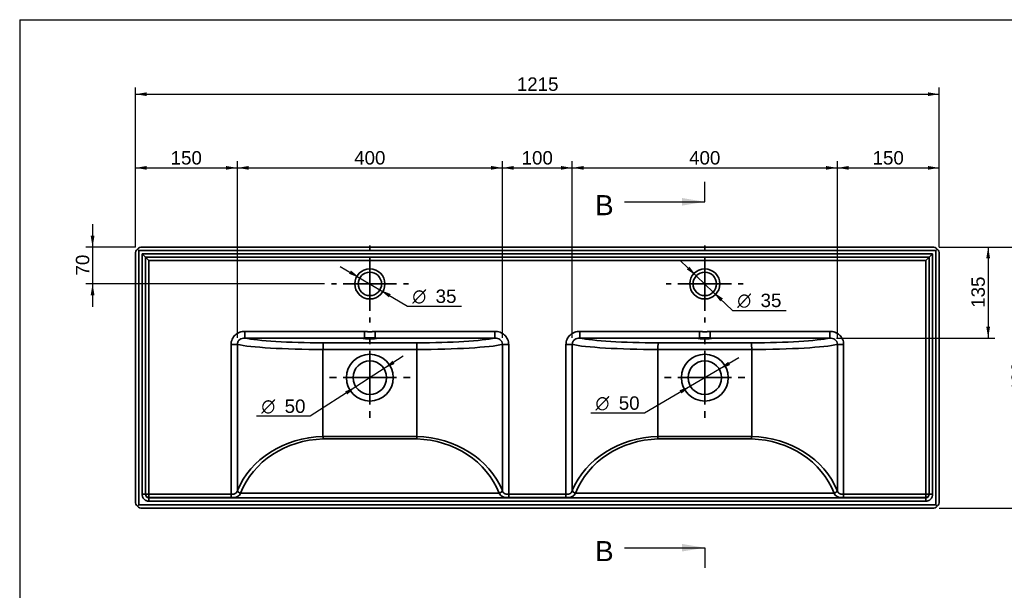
# Paper-space layout 'Foglio1' of a CAD drawing. Header units: millimetres. Extents: x 109 to 2890, y 73 to 2028.
# Tile 3 of 5: x 109 to 1578, y 1176 to 2028. Entities that reach past the tile are written whole.
import ezdxf
from ezdxf.enums import TextEntityAlignment as Align
from ezdxf.lldxf.tags import DXFTag

# ---------------------------------------------------------------- set-up
doc = ezdxf.new("R2010")
doc.units = ezdxf.units.MM
doc.layers.add('1', color=7, linetype='Continuous')
doc.layers.add('Default', color=7, linetype='Continuous')
for name, color, linetype, lineweight in [('assi', 1, 'DASHDOT', 35), ('tangente', 2, 'Continuous', 35), ('visibile', 7, 'Continuous', 35)]:
    doc.layers.add(name, color=color, linetype=linetype, lineweight=lineweight)
doc.styles.add('SEACAD_Arial', font='ARIAL.TTF')
doc.styles.add('SEACAD_Solid_Edge_ANSI1_Symbols', font='semeca1.ttf')
tags = doc.linetypes.add('CENTER2', pattern=[28.575, 19.05, -3.175, 3.175, -3.175]).pattern_tags.tags
tags[10:11] = [DXFTag(74, 4), DXFTag(75, 0), DXFTag(340, '0'), DXFTag(46, 0.0), DXFTag(50, 0.0), DXFTag(44, 0.0), DXFTag(45, 0.0)]
tags[8:9] = [DXFTag(74, 4), DXFTag(75, 0), DXFTag(340, '0'), DXFTag(46, 0.0), DXFTag(50, 0.0), DXFTag(44, 0.0), DXFTag(45, 0.0)]
tags[6:7] = [DXFTag(74, 4), DXFTag(75, 0), DXFTag(340, '0'), DXFTag(46, 0.0), DXFTag(50, 0.0), DXFTag(44, 0.0), DXFTag(45, 0.0)]
tags[4:5] = [DXFTag(74, 4), DXFTag(75, 0), DXFTag(340, '0'), DXFTag(46, 0.0), DXFTag(50, 0.0), DXFTag(44, 0.0), DXFTag(45, 0.0)]
tags = doc.linetypes.add('DASHDOT', pattern=[25.4, 12.7, -6.35, 0, -6.35]).pattern_tags.tags
tags[10:11] = [DXFTag(74, 4), DXFTag(75, 0), DXFTag(340, '0'), DXFTag(46, 0.0), DXFTag(50, 0.0), DXFTag(44, 0.0), DXFTag(45, 0.0)]
tags[8:9] = [DXFTag(74, 4), DXFTag(75, 0), DXFTag(340, '0'), DXFTag(46, 0.0), DXFTag(50, 0.0), DXFTag(44, 0.0), DXFTag(45, 0.0)]
tags[6:7] = [DXFTag(74, 4), DXFTag(75, 0), DXFTag(340, '0'), DXFTag(46, 0.0), DXFTag(50, 0.0), DXFTag(44, 0.0), DXFTag(45, 0.0)]
tags[4:5] = [DXFTag(74, 4), DXFTag(75, 0), DXFTag(340, '0'), DXFTag(46, 0.0), DXFTag(50, 0.0), DXFTag(44, 0.0), DXFTag(45, 0.0)]
doc.dimstyles.new('ISO_PALLINATURA', dxfattribs={"dimtxt": 20, "dimasz": 17, "dimexe": 10, "dimexo": 10, "dimgap": 10, "dimtad": 1, "dimtxsty": 'SEACAD_Arial', "dimblk1": '_SE_FILLED', "dimblk2": '_SE_FILLED', "dimsah": 1, "dimcen": 10, "dimadec": 0, "dimazin": 0, "dimtfac": 1, "dimtmove": 0, "dimatfit": 3, "dimfxl": 1, "dimtolj": 1, "dimarcsym": 0})

# ---------------------------------------------------------------- blocks, each defined once
blk = doc.blocks.new('SE')
at = {"layer": 'tangente'}
for p, q in [((1476.3, 1683.9), (286.3, 1683.9)), ((286.3, 1683.9), (286.3, 1303.9)), ((291.3, 1319.7), (291.3, 1678.9)), ((291.3, 1678.9), (1471.3, 1678.9)), ((1471.3, 1678.9), (1471.3, 1319.7)), ((1476.3, 1303.9), (1476.3, 1683.9)), ((1461.3, 1668.9), (301.3, 1668.9)), ((301.3, 1668.9), (301.3, 1319.7)), ((1461.3, 1319.7), (1461.3, 1668.9)), ((444.8, 1563), (623.2, 1563)), ((444.8, 1553.1), (444.8, 1563)), ((623.2, 1553.1), (623.2, 1563)), ((639.4, 1563), (817.9, 1563)), ((639.4, 1563), (639.4, 1553.1)), ((817.9, 1563), (817.9, 1553.1)), ((944.8, 1563), (1123.2, 1563)), ((944.8, 1553.1), (944.8, 1563)), ((1123.2, 1553.1), (1123.2, 1563)), ((1139.4, 1563), (1317.9, 1563)), ((1139.4, 1553.1), (1139.4, 1563)), ((1317.9, 1563), (1317.9, 1553.1)), ((424.1, 1543.5), (433.5, 1543.5)), ((424.1, 1319.7), (424.1, 1543.5)), ((433.5, 1543.5), (433.5, 1325.1)), ((623.2, 1553.1), (444.8, 1553.1)), ((561.5, 1545.9), (701.2, 1545.9)), ((817.9, 1553.1), (639.4, 1553.1)), ((829.2, 1543.5), (838.6, 1543.5)), ((829.2, 1325.1), (829.2, 1543.5)), ((838.6, 1543.5), (838.6, 1319.7)), ((924.1, 1543.5), (933.5, 1543.5)), ((924.1, 1319.7), (924.1, 1543.5)), ((933.5, 1543.5), (933.5, 1325.1)), ((1123.2, 1553.1), (944.8, 1553.1)), ((1061.5, 1545.9), (1201.2, 1545.9)), ((1317.9, 1553.1), (1139.4, 1553.1)), ((1329.2, 1543.5), (1338.6, 1543.5)), ((1329.2, 1325.1), (1329.2, 1543.5)), ((1338.6, 1543.5), (1338.6, 1319.7)), ((701.3, 1536), (561.3, 1536)), ((1201.3, 1536), (1061.3, 1536)), ((561.3, 1406.1), (701.3, 1406.1)), ((701.3, 1402.4), (561.4, 1402.4)), ((1061.3, 1406.1), (1201.3, 1406.1)), ((1201.3, 1402.4), (1061.4, 1402.4)), ((433.5, 1325.1), (433.6, 1325.3)), ((829.1, 1325.3), (829.2, 1325.1)), ((933.5, 1325.1), (933.6, 1325.3)), ((1329.1, 1325.3), (1329.2, 1325.1)), ((296.3, 1319.7), (291.3, 1319.7)), ((296.3, 1319.7), (301.3, 1319.7)), ((301.3, 1319.7), (424.1, 1319.7)), ((301.3, 1314.9), (301.3, 1319.7)), ((424.1, 1314.9), (301.3, 1314.9)), ((301.3, 1314.9), (301.3, 1314.4)), ((301.3, 1314.4), (1461.3, 1314.4)), ((301.3, 1314.4), (301.3, 1309.5)), ((1461.3, 1309.5), (301.3, 1309.5)), ((424.1, 1314.9), (424.1, 1319.7)), ((438.3, 1321.5), (438.2, 1321.3)), ((438.3, 1321.5), (824.4, 1321.5)), ((824.5, 1321.3), (824.4, 1321.5)), ((838.6, 1319.7), (924.1, 1319.7)), ((838.6, 1314.9), (838.6, 1319.7)), ((924.1, 1314.9), (838.6, 1314.9)), ((924.1, 1314.9), (924.1, 1319.7)), ((938.3, 1321.5), (938.2, 1321.3)), ((938.3, 1321.5), (1324.4, 1321.5)), ((1324.5, 1321.3), (1324.4, 1321.5)), ((1338.6, 1319.7), (1461.3, 1319.7)), ((1338.6, 1314.9), (1338.6, 1319.7)), ((1461.3, 1314.9), (1338.6, 1314.9)), ((1461.3, 1319.7), (1466.3, 1319.7)), ((1461.3, 1314.9), (1461.3, 1319.7)), ((1461.3, 1314.4), (1461.3, 1314.9)), ((1461.3, 1314.4), (1461.3, 1309.5)), ((1471.3, 1319.7), (1466.3, 1319.7)), ((286.3, 1303.9), (1476.3, 1303.9))]:
    blk.add_line(p, q, dxfattribs=at)
for centre, radius in [((631.3, 1633.9), 22.5), ((1131.3, 1633.9), 22.5), ((631.3, 1493.9), 35), ((1131.3, 1493.9), 35)]:
    blk.add_circle(centre, radius, dxfattribs=at)
for centre, radius, start, end in [((301.5, 1319.5), 5.14, 177.7247, 268.5157), ((1461.2, 1319.5), 5.13, 271.3595, 2.4001)]:
    blk.add_arc(centre, radius, start, end, dxfattribs=at)
for centre, major_axis, ratio, start_param, end_param in [((565.5, 1547.3), (-140, 0), 0.081239, 0.339395, 1.540915), ((565.5, 1557.3), (-130, 0), 0.087489, 0.379791, 1.539787), ((697.2, 1557.3), (130, 0), 0.087489, 4.743398, 5.903395), ((697.2, 1547.3), (140, 0), 0.081239, 4.74227, 5.94379), ((1065.5, 1547.3), (-140, 0), 0.081239, 0.339395, 1.540915), ((1065.5, 1557.3), (-130, 0), 0.087489, 0.379791, 1.539787), ((1197.2, 1557.3), (130, 0), 0.087489, 4.743398, 5.903395), ((1197.2, 1547.3), (140, 0), 0.081239, 4.74227, 5.94379), ((565.5, 1284.6), (-140, 0), 0.868247, 4.74227, 5.942152), ((565.5, 1280.9), (-135, 0), 0.900404, 4.742818, 5.942152), ((697.2, 1284.6), (140, 0), 0.868247, 0.341034, 1.540915), ((697.2, 1280.9), (135, 0), 0.900404, 0.341034, 1.540367), ((1065.5, 1284.6), (-140, 0), 0.868247, 4.74227, 5.942152), ((1065.5, 1280.9), (-135, 0), 0.900404, 4.742818, 5.942152), ((1197.2, 1284.6), (140, 0), 0.868247, 0.341034, 1.540915), ((1197.2, 1280.9), (135, 0), 0.900404, 0.341034, 1.540367), ((438.2, 1325.1), (4.64, -1.86), 0.72553, 3.646534, 4.995529), ((438.3, 1325.3), (4.65, -1.83), 0.718573, 3.643304, 4.988391), ((824.4, 1325.3), (-4.65, -1.83), 0.718573, 1.294795, 2.639881), ((824.5, 1325.1), (-4.64, -1.86), 0.72553, 1.287656, 2.636651), ((938.2, 1325.1), (4.64, -1.86), 0.72553, 3.646534, 4.995529), ((938.3, 1325.3), (4.65, -1.83), 0.718573, 3.643304, 4.988391), ((1324.4, 1325.3), (-4.65, -1.83), 0.718573, 1.294795, 2.639881), ((1324.5, 1325.1), (-4.64, -1.86), 0.72553, 1.287656, 2.636651), ((301.3, 1319.7), (5, 0), 0.965463, 3.141593, 4.712389), ((1461.3, 1319.7), (-5, 0), 0.965463, 1.570796, 3.141593)]:
    blk.add_ellipse(centre, major_axis=major_axis, ratio=ratio, start_param=start_param, end_param=end_param, dxfattribs=at)
for points, knots in [([(444.8, 1563), (443.5, 1563), (442.1, 1562.9), (439.5, 1562.5), (438.3, 1562.1), (434.6, 1560.7), (432.2, 1559.4), (429.3, 1556.7), (428.5, 1555.7), (426.9, 1553.6), (426.2, 1552.4), (425.2, 1550), (424.8, 1548.8), (424.2, 1546.2), (424.1, 1544.9), (424.1, 1543.5)], [0, 0, 0, 0, 0.125, 0.125, 0.25, 0.25, 0.5, 0.5, 0.625, 0.625, 0.75, 0.75, 0.875, 0.875, 1, 1, 1, 1]), ([(623.2, 1563), (623.9, 1563), (624.6, 1563), (626, 1562.8), (626.6, 1562.7), (628, 1562.5), (628.6, 1562.4), (630, 1562.2), (630.6, 1562.1), (632, 1562.1), (632.7, 1562.2), (634, 1562.4), (634.7, 1562.5), (636, 1562.7), (636.7, 1562.8), (638.1, 1563), (638.7, 1563), (639.4, 1563)], [0, 0, 0, 0, 0.125, 0.125, 0.25, 0.25, 0.375, 0.375, 0.5, 0.5, 0.625, 0.625, 0.75, 0.75, 0.875, 0.875, 1, 1, 1, 1]), ([(838.6, 1543.5), (838.6, 1546.2), (838, 1548.8), (836.4, 1552.4), (835.7, 1553.6), (834.2, 1555.7), (833.3, 1556.7), (831.4, 1558.5), (830.3, 1559.3), (828.1, 1560.6), (826.9, 1561.2), (823.2, 1562.6), (820.6, 1563), (817.9, 1563)], [0, 0, 0, 0, 0.25, 0.25, 0.375, 0.375, 0.5, 0.5, 0.625, 0.625, 0.75, 0.75, 1, 1, 1, 1]), ([(944.8, 1563), (943.5, 1563), (942.1, 1562.9), (939.5, 1562.5), (938.3, 1562.1), (934.6, 1560.7), (932.2, 1559.4), (929.3, 1556.7), (928.5, 1555.7), (926.9, 1553.6), (926.2, 1552.4), (925.2, 1550), (924.8, 1548.8), (924.2, 1546.2), (924.1, 1544.9), (924.1, 1543.5)], [0, 0, 0, 0, 0.125, 0.125, 0.25, 0.25, 0.5, 0.5, 0.625, 0.625, 0.75, 0.75, 0.875, 0.875, 1, 1, 1, 1]), ([(1123.2, 1563), (1123.9, 1563), (1124.6, 1563), (1126, 1562.8), (1126.6, 1562.7), (1128, 1562.5), (1128.6, 1562.4), (1130, 1562.2), (1130.6, 1562.1), (1132, 1562.1), (1132.7, 1562.2), (1134, 1562.4), (1134.7, 1562.5), (1136, 1562.7), (1136.7, 1562.8), (1138.1, 1563), (1138.7, 1563), (1139.4, 1563)], [0, 0, 0, 0, 0.125, 0.125, 0.25, 0.25, 0.375, 0.375, 0.5, 0.5, 0.625, 0.625, 0.75, 0.75, 0.875, 0.875, 1, 1, 1, 1]), ([(1338.6, 1543.5), (1338.6, 1546.2), (1338, 1548.8), (1336.4, 1552.4), (1335.7, 1553.6), (1334.2, 1555.7), (1333.3, 1556.7), (1331.4, 1558.5), (1330.3, 1559.3), (1328.1, 1560.6), (1326.9, 1561.2), (1323.2, 1562.6), (1320.6, 1563), (1317.9, 1563)], [0, 0, 0, 0, 0.25, 0.25, 0.375, 0.375, 0.5, 0.5, 0.625, 0.625, 0.75, 0.75, 1, 1, 1, 1]), ([(444.8, 1553.1), (443.4, 1553.1), (442.1, 1553), (439.4, 1552.2), (438.2, 1551.6), (436, 1550), (435, 1548.9), (434.1, 1547), (433.9, 1546.3), (433.6, 1545), (433.5, 1544.3), (433.5, 1543.5)], [0, 0, 0, 0, 0.25, 0.25, 0.5, 0.5, 0.75, 0.75, 0.875, 0.875, 1, 1, 1, 1]), ([(829.2, 1543.5), (829.2, 1545), (828.9, 1546.4), (827.9, 1548.3), (827.5, 1548.8), (826.6, 1549.9), (826.1, 1550.4), (824.5, 1551.6), (823.2, 1552.2), (820.6, 1553), (819.2, 1553.1), (817.9, 1553.1)], [0, 0, 0, 0, 0.25, 0.25, 0.375, 0.375, 0.5, 0.5, 0.75, 0.75, 1, 1, 1, 1]), ([(944.8, 1553.1), (943.4, 1553.1), (942.1, 1553), (939.4, 1552.2), (938.2, 1551.6), (936, 1550), (935, 1548.9), (934.1, 1547), (933.9, 1546.3), (933.6, 1545), (933.5, 1544.3), (933.5, 1543.5)], [0, 0, 0, 0, 0.25, 0.25, 0.5, 0.5, 0.75, 0.75, 0.875, 0.875, 1, 1, 1, 1]), ([(1329.2, 1543.5), (1329.2, 1545), (1328.9, 1546.4), (1327.9, 1548.3), (1327.5, 1548.8), (1326.6, 1549.9), (1326.1, 1550.4), (1324.5, 1551.6), (1323.2, 1552.2), (1320.6, 1553), (1319.2, 1553.1), (1317.9, 1553.1)], [0, 0, 0, 0, 0.25, 0.25, 0.375, 0.375, 0.5, 0.5, 0.75, 0.75, 1, 1, 1, 1]), ([(424.1, 1319.7), (424.7, 1319.7), (425.2, 1319.7), (426.4, 1319.8), (426.9, 1319.9), (428, 1320.1), (428.5, 1320.2), (429.3, 1320.4), (429.5, 1320.5), (430, 1320.7), (430.2, 1320.8), (430.8, 1321.1), (431.2, 1321.4), (431.7, 1321.8), (431.8, 1321.9), (432.1, 1322.3), (432.3, 1322.4), (432.9, 1323.3), (433.3, 1324.2), (433.5, 1325.1)], [0, 0, 0, 0, 0.125, 0.125, 0.25, 0.25, 0.375, 0.375, 0.4375, 0.4375, 0.5, 0.5, 0.625, 0.625, 0.6875, 0.6875, 0.75, 0.75, 1, 1, 1, 1]), ([(829.2, 1325.1), (829.3, 1324.6), (829.4, 1324.2), (829.8, 1323.4), (830, 1323), (830.4, 1322.4), (830.5, 1322.3), (830.8, 1321.9), (831, 1321.8), (831.5, 1321.4), (831.9, 1321.1), (832.5, 1320.8), (832.7, 1320.7), (833.2, 1320.5), (833.4, 1320.4), (834.1, 1320.2), (834.6, 1320.1), (835.5, 1319.9), (835.7, 1319.9), (836.3, 1319.8), (836.6, 1319.8), (837.4, 1319.7), (838, 1319.7), (838.6, 1319.7)], [0, 0, 0, 0, 0.125, 0.125, 0.25, 0.25, 0.3125, 0.3125, 0.375, 0.375, 0.5, 0.5, 0.5625, 0.5625, 0.625, 0.625, 0.75, 0.75, 0.8125, 0.8125, 0.875, 0.875, 1, 1, 1, 1]), ([(924.1, 1319.7), (924.7, 1319.7), (925.2, 1319.7), (926.4, 1319.8), (926.9, 1319.9), (928, 1320.1), (928.5, 1320.2), (929.3, 1320.4), (929.5, 1320.5), (930, 1320.7), (930.2, 1320.8), (930.8, 1321.1), (931.2, 1321.4), (931.7, 1321.8), (931.8, 1321.9), (932.1, 1322.3), (932.3, 1322.4), (932.9, 1323.3), (933.3, 1324.2), (933.5, 1325.1)], [0, 0, 0, 0, 0.125, 0.125, 0.25, 0.25, 0.375, 0.375, 0.4375, 0.4375, 0.5, 0.5, 0.625, 0.625, 0.6875, 0.6875, 0.75, 0.75, 1, 1, 1, 1]), ([(1329.2, 1325.1), (1329.3, 1324.6), (1329.4, 1324.2), (1329.8, 1323.4), (1330, 1323), (1330.4, 1322.4), (1330.5, 1322.3), (1330.8, 1321.9), (1331, 1321.8), (1331.5, 1321.4), (1331.9, 1321.1), (1332.5, 1320.8), (1332.7, 1320.7), (1333.2, 1320.5), (1333.4, 1320.4), (1334.1, 1320.2), (1334.6, 1320.1), (1335.5, 1319.9), (1335.7, 1319.9), (1336.3, 1319.8), (1336.6, 1319.8), (1337.4, 1319.7), (1338, 1319.7), (1338.6, 1319.7)], [0, 0, 0, 0, 0.125, 0.125, 0.25, 0.25, 0.3125, 0.3125, 0.375, 0.375, 0.5, 0.5, 0.5625, 0.5625, 0.625, 0.625, 0.75, 0.75, 0.8125, 0.8125, 0.875, 0.875, 1, 1, 1, 1]), ([(301.3, 1309.5), (300.7, 1309.5), (300, 1309.5), (298.7, 1309.8), (298.1, 1310), (297.2, 1310.4), (296.9, 1310.5), (296.3, 1310.8), (296, 1311), (295.2, 1311.6), (294.7, 1312), (294, 1312.7), (293.8, 1313), (293.3, 1313.5), (293.2, 1313.8), (292.6, 1314.6), (292.3, 1315.2), (292, 1316.1), (291.8, 1316.4), (291.7, 1317.1), (291.6, 1317.4), (291.4, 1318.4), (291.3, 1319), (291.3, 1319.7)], [0, 0, 0, 0, 0.125, 0.125, 0.25, 0.25, 0.3125, 0.3125, 0.375, 0.375, 0.5, 0.5, 0.5625, 0.5625, 0.625, 0.625, 0.75, 0.75, 0.8125, 0.8125, 0.875, 0.875, 1, 1, 1, 1]), ([(438.2, 1321.3), (437.8, 1320.2), (437.3, 1319.2), (435.8, 1317.5), (434.8, 1316.8), (432.3, 1315.8), (430.9, 1315.4), (427.6, 1315), (425.9, 1314.9), (424.1, 1314.9)], [0, 0, 0, 0, 0.25, 0.25, 0.5, 0.5, 0.75, 0.75, 1, 1, 1, 1]), ([(838.6, 1314.9), (836.8, 1314.9), (835.1, 1315), (831.8, 1315.4), (830.4, 1315.8), (827.9, 1316.8), (826.9, 1317.5), (825.4, 1319.2), (824.8, 1320.2), (824.5, 1321.3)], [0, 0, 0, 0, 0.25, 0.25, 0.5, 0.5, 0.75, 0.75, 1, 1, 1, 1]), ([(938.2, 1321.3), (937.8, 1320.2), (937.3, 1319.2), (935.8, 1317.5), (934.8, 1316.8), (932.3, 1315.8), (930.9, 1315.4), (927.6, 1315), (925.9, 1314.9), (924.1, 1314.9)], [0, 0, 0, 0, 0.25, 0.25, 0.5, 0.5, 0.75, 0.75, 1, 1, 1, 1]), ([(1338.6, 1314.9), (1336.8, 1314.9), (1335.1, 1315), (1331.8, 1315.4), (1330.4, 1315.8), (1327.9, 1316.8), (1326.9, 1317.5), (1325.4, 1319.2), (1324.8, 1320.2), (1324.5, 1321.3)], [0, 0, 0, 0, 0.25, 0.25, 0.5, 0.5, 0.75, 0.75, 1, 1, 1, 1]), ([(1471.3, 1319.7), (1471.3, 1319), (1471.3, 1318.4), (1471.1, 1317.4), (1471, 1317.1), (1470.8, 1316.4), (1470.7, 1316.1), (1470.4, 1315.2), (1470.1, 1314.6), (1469.3, 1313.5), (1468.9, 1313), (1468.2, 1312.3), (1468, 1312), (1467.5, 1311.6), (1467.2, 1311.4), (1466.4, 1310.8), (1465.8, 1310.5), (1464.9, 1310.1), (1464.6, 1310), (1464, 1309.8), (1463.6, 1309.7), (1462.7, 1309.5), (1462, 1309.5), (1461.3, 1309.5)], [0, 0, 0, 0, 0.125, 0.125, 0.1875, 0.1875, 0.25, 0.25, 0.375, 0.375, 0.5, 0.5, 0.5625, 0.5625, 0.625, 0.625, 0.75, 0.75, 0.8125, 0.8125, 0.875, 0.875, 1, 1, 1, 1])]:
    blk.add_open_spline(points, degree=3, knots=knots, dxfattribs=at)
at = {"layer": 'visibile'}
for p, q in [((281.3, 1308.9), (281.3, 1678.9)), ((286.3, 1683.9), (284.3, 1686)), ((291.3, 1688.9), (1471.3, 1688.9)), ((291.3, 1678.9), (296.3, 1673.9)), ((1471.3, 1678.9), (1466.3, 1673.9)), ((1476.3, 1683.9), (1478.4, 1686)), ((1481.3, 1678.9), (1481.3, 1308.9)), ((296.3, 1673.9), (1466.3, 1673.9)), ((301.3, 1668.9), (296.3, 1673.9)), ((296.3, 1319.7), (296.3, 1673.9)), ((1461.3, 1668.9), (1466.3, 1673.9)), ((1466.3, 1673.9), (1466.3, 1319.7)), ((561.3, 1536), (561.3, 1536)), ((561.3, 1406.1), (561.3, 1536)), ((701.3, 1536), (701.3, 1536)), ((701.3, 1406.1), (701.3, 1536)), ((1061.3, 1536), (1061.3, 1536)), ((1061.3, 1406.1), (1061.3, 1536)), ((1201.3, 1536), (1201.3, 1536)), ((1201.3, 1406.1), (1201.3, 1536)), ((561.3, 1406.1), (561.3, 1406.1)), ((701.3, 1406.1), (701.3, 1406.1)), ((1061.3, 1406.1), (1061.3, 1406.1)), ((1201.3, 1406.1), (1201.3, 1406.1)), ((284.3, 1301.8), (286.3, 1303.9)), ((1471.3, 1298.9), (291.3, 1298.9)), ((1478.4, 1301.8), (1476.3, 1303.9))]:
    blk.add_line(p, q, dxfattribs=at)
for centre, radius in [((631.3, 1633.9), 17.5), ((1131.3, 1633.9), 17.5), ((631.3, 1493.9), 25), ((1131.3, 1493.9), 25)]:
    blk.add_circle(centre, radius, dxfattribs=at)
for centre, radius, start, end in [((291.3, 1678.9), 10, 135, 180), ((291.3, 1678.9), 10, 90, 135), ((1471.3, 1678.9), 10, 45, 90), ((1471.3, 1678.9), 10, 0, 45), ((772.6, 1537.7), 211.2, 177.7734, 180.4761), ((490.1, 1537.7), 211.2, 359.5239, 2.2266), ((1272.6, 1537.7), 211.2, 177.7734, 180.4761), ((990.1, 1537.7), 211.2, 359.5239, 2.2266), ((795.7, 1409), 234.3, 180.7077, 181.6164), ((467, 1409), 234.3, 358.3836, 359.2923), ((1295.7, 1409), 234.3, 180.7077, 181.6164), ((967, 1409), 234.3, 358.3836, 359.2923), ((291.3, 1308.9), 10, 180, 225), ((1471.3, 1308.9), 10, 315, 360), ((291.3, 1308.9), 10, 225, 270), ((1471.3, 1308.9), 10, 270, 315)]:
    blk.add_arc(centre, radius, start, end, dxfattribs=at)
for centre, start_param, end_param in [((631.3, 1552.6), -0.627541, 3.769133), ((631.3, 1552.6), 3.769133, 5.655645), ((1131.3, 1552.6), -0.627541, 3.769133), ((1131.3, 1552.6), 3.769133, 5.655645)]:
    blk.add_ellipse(centre, major_axis=(-10, 0), ratio=0.087489, start_param=start_param, end_param=end_param, dxfattribs=at)
blk = doc.blocks.new('DMBLK1')
at = {"layer": 'Default', "linetype": 'Continuous'}
for points in [[(298.3, 1920), (281.3, 1917.2), (298.3, 1914.4)], [(1464.3, 1920), (1464.3, 1914.4), (1481.3, 1917.2)]]:
    blk.add_hatch(color=136, dxfattribs=at).paths.add_polyline_path(points)
at = {"layer": 'Default', "color": 136, "linetype": 'Continuous'}
for p, q in [((281.3, 1688.9), (281.3, 1927.2)), ((1481.3, 1688.9), (1481.3, 1927.2)), ((281.3, 1917.2), (1481.3, 1917.2))]:
    blk.add_line(p, q, dxfattribs=at)
at = {"layer": 'Default', "color": 136, "linetype": 'Continuous', "style": 'SEACAD_Arial'}
blk.add_text('  1215', height=20, dxfattribs=at).set_placement((835.2, 1942.2), align=Align.TOP_LEFT)
blk = doc.blocks.new('_SE_FILLED')
at = {"color": 0}
blk.add_line((0, 0), (-1, 0), dxfattribs=at)
blk.add_solid([(0, 0), (-1, -0.1665), (-1, 0.1665), (0, 0)], dxfattribs=at)
blk = doc.blocks.new('DMBLK2')
at = {"layer": 'Default', "linetype": 'Continuous'}
for points in [[(298.3, 1810), (281.3, 1807.2), (298.3, 1804.4)], [(416.5, 1810), (416.5, 1804.4), (433.5, 1807.2)]]:
    blk.add_hatch(color=136, dxfattribs=at).paths.add_polyline_path(points)
at = {"layer": 'Default', "color": 136, "linetype": 'Continuous'}
for p, q in [((281.3, 1688.9), (281.3, 1817.2)), ((433.5, 1553.5), (433.5, 1817.2)), ((281.3, 1807.2), (433.5, 1807.2))]:
    blk.add_line(p, q, dxfattribs=at)
at = {"layer": 'Default', "color": 136, "linetype": 'Continuous', "style": 'SEACAD_Arial'}
blk.add_text('150', height=20, dxfattribs=at).set_placement((333.9, 1832.2), align=Align.TOP_LEFT)
blk = doc.blocks.new('DMBLK3')
at = {"layer": 'Default', "linetype": 'Continuous'}
for points in [[(450.5, 1810), (433.5, 1807.2), (450.5, 1804.4)], [(812.2, 1810), (812.2, 1804.4), (829.2, 1807.2)]]:
    blk.add_hatch(color=136, dxfattribs=at).paths.add_polyline_path(points)
at = {"layer": 'Default', "color": 136, "linetype": 'Continuous'}
for p, q in [((433.5, 1553.5), (433.5, 1817.2)), ((829.2, 1553.5), (829.2, 1817.2)), ((433.5, 1807.2), (829.2, 1807.2))]:
    blk.add_line(p, q, dxfattribs=at)
at = {"layer": 'Default', "color": 136, "linetype": 'Continuous', "style": 'SEACAD_Arial'}
blk.add_text('400', height=20, dxfattribs=at).set_placement((607.9, 1832.2), align=Align.TOP_LEFT)
blk = doc.blocks.new('DMBLK4')
at = {"layer": 'Default', "linetype": 'Continuous'}
for points in [[(846.2, 1810), (829.2, 1807.2), (846.2, 1804.4)], [(916.5, 1810), (916.5, 1804.4), (933.5, 1807.2)]]:
    blk.add_hatch(color=136, dxfattribs=at).paths.add_polyline_path(points)
at = {"layer": 'Default', "color": 136, "linetype": 'Continuous'}
for p, q in [((829.2, 1553.5), (829.2, 1817.2)), ((933.5, 1553.5), (933.5, 1817.2)), ((829.2, 1807.2), (933.5, 1807.2))]:
    blk.add_line(p, q, dxfattribs=at)
at = {"layer": 'Default', "color": 136, "linetype": 'Continuous', "style": 'SEACAD_Arial'}
blk.add_text('100', height=20, dxfattribs=at).set_placement((857.9, 1832.2), align=Align.TOP_LEFT)
blk = doc.blocks.new('DMBLK5')
at = {"layer": 'Default', "linetype": 'Continuous'}
for points in [[(950.5, 1810), (933.5, 1807.2), (950.5, 1804.4)], [(1312.2, 1810), (1312.2, 1804.4), (1329.2, 1807.2)]]:
    blk.add_hatch(color=136, dxfattribs=at).paths.add_polyline_path(points)
at = {"layer": 'Default', "color": 136, "linetype": 'Continuous'}
for p, q in [((933.5, 1553.5), (933.5, 1817.2)), ((1329.2, 1553.5), (1329.2, 1817.2)), ((933.5, 1807.2), (1329.2, 1807.2))]:
    blk.add_line(p, q, dxfattribs=at)
at = {"layer": 'Default', "color": 136, "linetype": 'Continuous', "style": 'SEACAD_Arial'}
blk.add_text('400', height=20, dxfattribs=at).set_placement((1107.9, 1832.2), align=Align.TOP_LEFT)
blk = doc.blocks.new('DMBLK6')
at = {"layer": 'Default', "linetype": 'Continuous'}
for points in [[(1346.2, 1810), (1329.2, 1807.2), (1346.2, 1804.4)], [(1464.3, 1810), (1464.3, 1804.4), (1481.3, 1807.2)]]:
    blk.add_hatch(color=136, dxfattribs=at).paths.add_polyline_path(points)
at = {"layer": 'Default', "color": 136, "linetype": 'Continuous'}
for p, q in [((1329.2, 1553.5), (1329.2, 1817.2)), ((1481.3, 1688.9), (1481.3, 1817.2)), ((1329.2, 1807.2), (1481.3, 1807.2))]:
    blk.add_line(p, q, dxfattribs=at)
at = {"layer": 'Default', "color": 136, "linetype": 'Continuous', "style": 'SEACAD_Arial'}
blk.add_text('150', height=20, dxfattribs=at).set_placement((1381.8, 1832.2), align=Align.TOP_LEFT)
blk = doc.blocks.new('SEANNOT_GROUP')
at = {"layer": 'assi'}
for p, q in [((631.3, 1543.9), (631.3, 1553.9)), ((631.3, 1533.9), (631.3, 1453.9)), ((581.3, 1493.9), (571.3, 1493.9)), ((671.3, 1493.9), (591.3, 1493.9)), ((681.3, 1493.9), (691.3, 1493.9)), ((631.3, 1443.9), (631.3, 1433.9))]:
    blk.add_line(p, q, dxfattribs=at)
blk = doc.blocks.new('SEANNOT_GROUP1')
at = {"layer": 'assi'}
for p, q in [((1131.3, 1543.9), (1131.3, 1553.9)), ((1131.3, 1533.9), (1131.3, 1453.9)), ((1081.3, 1493.9), (1071.3, 1493.9)), ((1171.3, 1493.9), (1091.3, 1493.9)), ((1181.3, 1493.9), (1191.3, 1493.9)), ((1131.3, 1443.9), (1131.3, 1433.9))]:
    blk.add_line(p, q, dxfattribs=at)
blk = doc.blocks.new('DMBLK7')
at = {"layer": 'Default', "linetype": 'Continuous'}
for points in [[(668.1, 1514.3), (665.1, 1519.1), (652.3, 1507.5)], [(597.6, 1468.7), (610.3, 1480.3), (594.5, 1473.4)]]:
    blk.add_hatch(color=136, dxfattribs=at).paths.add_polyline_path(points)
at = {"layer": 'Default', "color": 136, "linetype": 'Continuous'}
for p, q in [((680.9, 1525.9), (610.3, 1480.3)), ((610.3, 1480.3), (542.4, 1436.3)), ((542.4, 1436.3), (462.3, 1436.3))]:
    blk.add_line(p, q, dxfattribs=at)
for s, style, p in [('O', 'SEACAD_Solid_Edge_ANSI1_Symbols', (469.3, 1461.3)), ('50', 'SEACAD_Arial', (504.1, 1461.3))]:
    blk.add_text(s, height=20, dxfattribs=dict(at, style=style)).set_placement(p, align=Align.TOP_LEFT)
blk = doc.blocks.new('DMBLK8')
at = {"layer": 'Default', "linetype": 'Continuous'}
for points in [[(1169, 1512.7), (1166.1, 1517.6), (1152.9, 1506.5)], [(1096.6, 1470.2), (1109.8, 1481.2), (1093.7, 1475.1)]]:
    blk.add_hatch(color=136, dxfattribs=at).paths.add_polyline_path(points)
at = {"layer": 'Default', "color": 136, "linetype": 'Continuous'}
for p, q in [((1182.2, 1523.7), (1109.8, 1481.2)), ((1109.8, 1481.2), (1041.2, 1441)), ((1041.2, 1441), (961.1, 1441))]:
    blk.add_line(p, q, dxfattribs=at)
for s, style, p in [('O', 'SEACAD_Solid_Edge_ANSI1_Symbols', (968.1, 1466)), ('50', 'SEACAD_Arial', (1002.9, 1466))]:
    blk.add_text(s, height=20, dxfattribs=dict(at, style=style)).set_placement(p, align=Align.TOP_LEFT)
blk = doc.blocks.new('DMBLK9')
at = {"layer": 'Default', "linetype": 'Continuous'}
for points in [[(1557.2, 1671.9), (1554.3, 1688.9), (1551.5, 1671.9)], [(1557.2, 1570.1), (1551.5, 1570.1), (1554.3, 1553.1)]]:
    blk.add_hatch(color=136, dxfattribs=at).paths.add_polyline_path(points)
at = {"layer": 'Default', "color": 136, "linetype": 'Continuous'}
for p, q in [((1481.3, 1688.9), (1564.3, 1688.9)), ((1554.3, 1688.9), (1554.3, 1553.1)), ((1327.9, 1553.1), (1564.3, 1553.1))]:
    blk.add_line(p, q, dxfattribs=at)
at = {"layer": 'Default', "color": 136, "linetype": 'Continuous', "style": 'SEACAD_Arial'}
blk.add_text('  135', height=20, rotation=90, dxfattribs=at).set_placement((1529.3, 1582.7), align=Align.TOP_LEFT)
blk = doc.blocks.new('DMBLK10')
at = {"layer": 'Default', "linetype": 'Continuous'}
for points in [[(1617.2, 1671.9), (1614.3, 1688.9), (1611.5, 1671.9)], [(1617.2, 1315.9), (1611.5, 1315.9), (1614.3, 1298.9)]]:
    blk.add_hatch(color=136, dxfattribs=at).paths.add_polyline_path(points)
at = {"layer": 'Default', "color": 136, "linetype": 'Continuous'}
for p, q in [((1481.3, 1688.9), (1624.3, 1688.9)), ((1614.3, 1688.9), (1614.3, 1298.9)), ((1481.3, 1298.9), (1624.3, 1298.9))]:
    blk.add_line(p, q, dxfattribs=at)
at = {"layer": 'Default', "color": 136, "linetype": 'Continuous', "style": 'SEACAD_Arial'}
blk.add_text('  400', height=20, rotation=90, dxfattribs=at).set_placement((1589.3, 1455.6), align=Align.TOP_LEFT)
blk = doc.blocks.new('SE3')
at = {"layer": 'Default', "color": 7, "linetype": 'Continuous', "style": 'SEACAD_Arial'}
blk.add_text('B', height=30, dxfattribs=at).set_placement((967.3, 1766.5), align=Align.TOP_LEFT)
blk = doc.blocks.new('SE4')
at = {"layer": 'Default', "color": 7, "linetype": 'Continuous', "style": 'SEACAD_Arial'}
blk.add_text('B', height=30, dxfattribs=at).set_placement((967.3, 1249.9), align=Align.TOP_LEFT)
blk = doc.blocks.new('SEANNOT_GROUP4')
at = {"layer": 'Default', "linetype": 'Continuous'}
blk.add_hatch(color=136, dxfattribs=at).paths.add_polyline_path([(1097.3, 1750.8), (1131.3, 1756.5), (1097.3, 1762.2)])
at = {"layer": 'Default', "color": 136, "linetype": 'Continuous'}
blk.add_lwpolyline([(1011.3, 1756.5), (1131.3, 1756.5)], dxfattribs=at)
blk = doc.blocks.new('SEANNOT_GROUP5')
at = {"layer": 'Default', "linetype": 'Continuous'}
blk.add_hatch(color=136, dxfattribs=at).paths.add_polyline_path([(1097.3, 1234.3), (1131.3, 1239.9), (1097.3, 1245.6)])
at = {"layer": 'Default', "color": 136, "linetype": 'Continuous'}
blk.add_lwpolyline([(1011.3, 1239.9), (1131.3, 1239.9)], dxfattribs=at)
blk = doc.blocks.new('SE5')
at = {"layer": 'Default', "color": 7, "linetype": 'CENTER2'}
for p, q in [((1131.3, 1756.5), (1131.3, 1786.5)), ((1131.3, 1239.9), (1131.3, 1209.9))]:
    blk.add_line(p, q, dxfattribs=at)
at = {"layer": 'Default', "color": 7, "linetype": 'CENTER2', "const_width": 0.00035}
blk.add_lwpolyline([(1131.3, 1756.5), (1131.3, 1239.9)], dxfattribs=at)
blk = doc.blocks.new('SEANNOT_GROUP7')
at = {"layer": 'assi'}
for p, q in [((1131.3, 1683.9), (1131.3, 1691.4)), ((1131.3, 1673.9), (1131.3, 1593.9)), ((1081.3, 1633.9), (1073.8, 1633.9)), ((1171.3, 1633.9), (1091.3, 1633.9)), ((1181.3, 1633.9), (1188.8, 1633.9)), ((1131.3, 1583.9), (1131.3, 1576.4))]:
    blk.add_line(p, q, dxfattribs=at)
blk = doc.blocks.new('SEANNOT_GROUP8')
at = {"layer": 'assi'}
for p, q in [((631.3, 1683.9), (631.3, 1691.4)), ((631.3, 1673.9), (631.3, 1593.9)), ((581.3, 1633.9), (573.8, 1633.9)), ((671.3, 1633.9), (591.3, 1633.9)), ((681.3, 1633.9), (688.8, 1633.9)), ((631.3, 1583.9), (631.3, 1576.4))]:
    blk.add_line(p, q, dxfattribs=at)
blk = doc.blocks.new('DMBLK29')
at = {"layer": 'Default', "linetype": 'Continuous'}
for points in [[(214.5, 1705.9), (217.4, 1688.9), (220.2, 1705.9)], [(214.5, 1616.9), (220.2, 1616.9), (217.4, 1633.9)]]:
    blk.add_hatch(color=136, dxfattribs=at).paths.add_polyline_path(points)
at = {"layer": 'Default', "color": 136, "linetype": 'Continuous'}
for p, q in [((217.4, 1722.9), (217.4, 1599.9)), ((281.3, 1688.9), (207.4, 1688.9)), ((563.8, 1633.9), (207.4, 1633.9))]:
    blk.add_line(p, q, dxfattribs=at)
at = {"layer": 'Default', "color": 136, "linetype": 'Continuous', "style": 'SEACAD_Arial'}
blk.add_text('  70', height=20, rotation=90, dxfattribs=at).set_placement((192.4, 1630.9), align=Align.TOP_LEFT)
blk = doc.blocks.new('DMBLK30')
at = {"layer": 'Default', "linetype": 'Continuous'}
for points in [[(603.1, 1653.9), (600.2, 1649), (616.3, 1642.8)], [(662.5, 1618.7), (646.4, 1625), (659.6, 1613.9)]]:
    blk.add_hatch(color=136, dxfattribs=at).paths.add_polyline_path(points)
at = {"layer": 'Default', "color": 136, "linetype": 'Continuous'}
for p, q in [((587, 1660.1), (646.4, 1625)), ((646.4, 1625), (687.7, 1600.5)), ((687.7, 1600.5), (767.9, 1600.5))]:
    blk.add_line(p, q, dxfattribs=at)
for s, style, p in [('O', 'SEACAD_Solid_Edge_ANSI1_Symbols', (694.7, 1625.5)), ('35', 'SEACAD_Arial', (729.5, 1625.5))]:
    blk.add_text(s, height=20, dxfattribs=dict(at, style=style)).set_placement(p, align=Align.TOP_LEFT)
blk = doc.blocks.new('DMBLK31')
at = {"layer": 'Default', "linetype": 'Continuous'}
for points in [[(1108.3, 1659.7), (1104.4, 1655.6), (1118.7, 1646)], [(1158.3, 1612.1), (1144, 1621.8), (1154.3, 1608)]]:
    blk.add_hatch(color=136, dxfattribs=at).paths.add_polyline_path(points)
at = {"layer": 'Default', "color": 136, "linetype": 'Continuous'}
for p, q in [((1094.1, 1669.4), (1144, 1621.8)), ((1144, 1621.8), (1172.8, 1594.3)), ((1172.8, 1594.3), (1252.9, 1594.3))]:
    blk.add_line(p, q, dxfattribs=at)
for s, style, p in [('O', 'SEACAD_Solid_Edge_ANSI1_Symbols', (1179.8, 1619.3)), ('35', 'SEACAD_Arial', (1214.6, 1619.3))]:
    blk.add_text(s, height=20, dxfattribs=dict(at, style=style)).set_placement(p, align=Align.TOP_LEFT)

psp = doc.layouts.new('Foglio1')

# ---------------------------------------------------------------- linework, layer by layer
at = {"layer": '1', "color": 7, "linetype": 'Continuous'}
for q in [(2843.566, 2028.45), (108.564, 72.813)]:
    psp.add_line((108.564, 2028.45), q, dxfattribs=at)

# ---------------------------------------------------------------- block references
at = {"layer": 'Default'}
for name in ['SE5', 'SE3', 'SEANNOT_GROUP4', 'SEANNOT_GROUP8', 'SEANNOT_GROUP7', 'SE', 'SEANNOT_GROUP', 'SEANNOT_GROUP1', 'SE4', 'SEANNOT_GROUP5']:
    psp.add_blockref(name, (0, 0), dxfattribs=at)

# ---------------------------------------------------------------- dimensions: what is measured, and where the dimension line sits
at = {"layer": 'Default', "color": 136, "linetype": 'Continuous'}
for base, p1, p2, angle, text, picture, middle, dimtype in [((281.339, 1917.184), (281.339, 1678.879), (1481.339, 1678.879), 0, '\\A1;  1215 {}', 'DMBLK1', (881.339, 1917.184), 161), ((217.372, 1633.879), (291.339, 1688.879), (631.339, 1633.879), 90, '\\A1;  70 {}', 'DMBLK29', (217.372, 1661.379), 160), ((1554.327, 1553.081), (1471.339, 1688.879), (1317.893, 1553.081), 90, '\\A1;  135 {}', 'DMBLK9', (1554.327, 1620.98), 160)]:
    dim = psp.add_linear_dim(base=base, p1=p1, p2=p2, angle=angle, text=text, dimstyle='ISO_PALLINATURA', dxfattribs=at)
    dim.commit()
    dim.dimension.update_dxf_attribs({"geometry": picture, "text_midpoint": middle, "dimtype": dimtype})
for base, p1, p2, picture, middle in [((433.508, 1807.199), (281.339, 1678.879), (433.508, 1543.549), 'DMBLK2', (357.424, 1807.199)), ((1481.339, 1807.199), (1329.17, 1543.549), (1481.339, 1678.879), 'DMBLK6', (1405.255, 1807.199))]:
    dim = psp.add_linear_dim(base=base, p1=p1, p2=p2, text='\\A1;<>', dimstyle='ISO_PALLINATURA', override={"dimdec": 0, "dimtdec": 0}, dxfattribs=at)
    dim.commit()
    dim.dimension.update_dxf_attribs({"geometry": picture, "text_midpoint": middle, "dimtype": 160})
for base, p1, p2, angle, text, picture, middle in [((433.508, 1807.199), (433.508, 1543.549), (829.17, 1543.549), 0, '\\A1;<>', 'DMBLK3', (631.339, 1807.199)), ((829.17, 1807.199), (829.17, 1543.549), (933.508, 1543.549), 0, '\\A1;<>', 'DMBLK4', (881.339, 1807.199)), ((933.508, 1807.199), (933.508, 1543.549), (1329.17, 1543.549), 0, '\\A1;<>', 'DMBLK5', (1131.339, 1807.199)), ((1614.327, 1688.879), (1471.339, 1688.879), (1471.339, 1298.879), 270, '\\A1;  400 {}', 'DMBLK10', (1614.327, 1493.879))]:
    dim = psp.add_linear_dim(base=base, p1=p1, p2=p2, angle=angle, text=text, dimstyle='ISO_PALLINATURA', override={"dimdec": 0, "dimtdec": 0}, dxfattribs=at)
    dim.commit()
    dim.dimension.update_dxf_attribs({"geometry": picture, "text_midpoint": middle, "dimtype": 161})
for p1, p2, picture, middle in [((1118.677, 1645.959), (1144.001, 1621.799), 'DMBLK31', (1172.811, 1594.314)), ((616.279, 1642.791), (646.4, 1624.967), 'DMBLK30', (687.742, 1600.503)), ((652.329, 1507.46), (610.349, 1480.299), 'DMBLK7', (462.284, 1436.332)), ((1152.899, 1506.535), (1109.779, 1481.223), 'DMBLK8', (961.116, 1440.983))]:
    dim = psp.add_diameter_dim_2p(p1=p1, p2=p2, text='\\A1;<>', dimstyle='ISO_PALLINATURA', override={"dimtad": 0, "dimtih": 1, "dimtoh": 1, "dimtofl": 0}, dxfattribs=at)
    dim.commit()
    dim.dimension.update_dxf_attribs({"geometry": picture, "text_midpoint": middle, "dimtype": 163})

doc.saveas('drawing.dxf')
